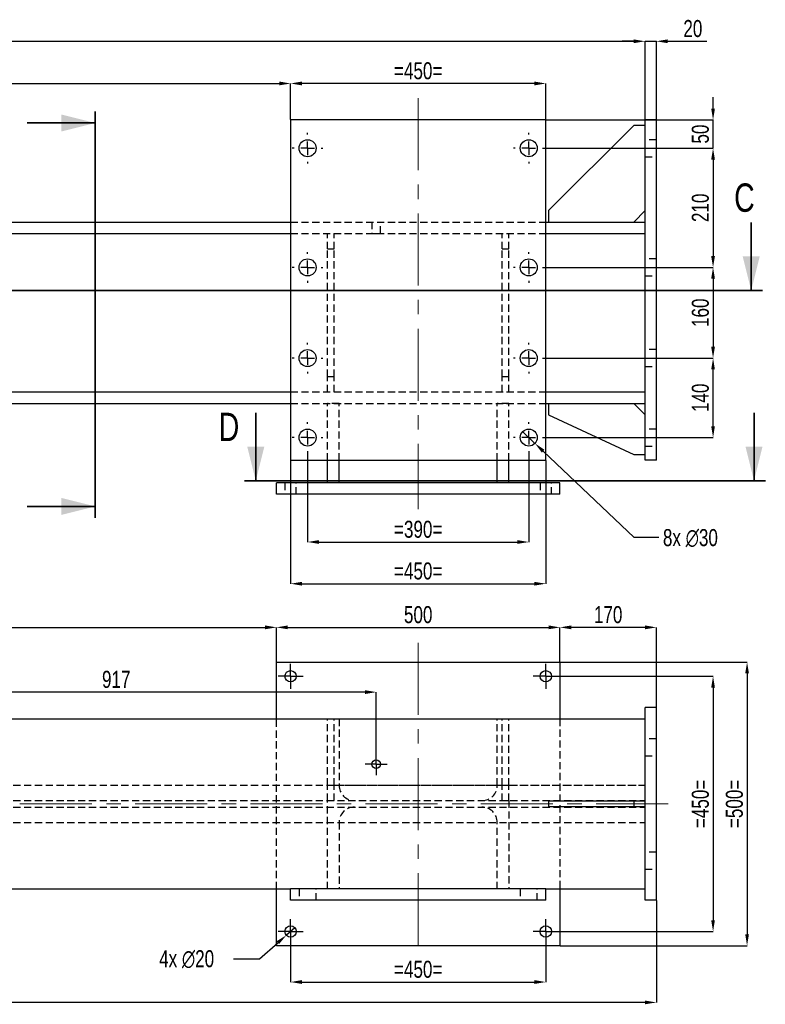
# Model space of a CAD drawing. Header units: millimetres. Extents: x 0 to 1189, y 0 to 841.
# Tile 12 of 29: x 298 to 429, y 434 to 607. Entities that reach past the tile are written whole.
import ezdxf

# ---------------------------------------------------------------- set-up
doc = ezdxf.new("R2010")
doc.units = ezdxf.units.MM
doc.header["$PDSIZE"] = -1
doc.linetypes.add('CENTERX2', pattern=[20.32, 12.7, -2.54, 2.54, -2.54])
doc.linetypes.add('HIDDEN', pattern=[1.905, 1.27, -0.635])
for name, color, linetype in [('COTES', 1, 'Continuous'), ('TRAIT-MIXTES', 3, 'CENTERX2'), ('TRAIT-TIRET', 2, 'HIDDEN')]:
    doc.layers.add(name, color=color, linetype=linetype)
doc.layers.add('TRAIT-FORT', color=4, linetype='Continuous', lineweight=25)
doc.styles.add('SLDTEXTSTYLE0', font='TXT', dxfattribs={"width": 0.75})
doc.dimstyles.new('SLDDIMSTYLE0', dxfattribs={"dimtxt": 3, "dimasz": 2, "dimexe": 0, "dimexo": 0.0625, "dimgap": 0.75, "dimtad": 1, "dimdec": 0, "dimlfac": 10, "dimrnd": 1e-09, "dimzin": 12, "dimdsep": 46, "dimtxsty": 'SLDTEXTSTYLE0', "dimsah": 1, "dimcen": 0.09, "dimadec": 0, "dimazin": 3, "dimtfac": 1, "dimtdec": 0, "dimtofl": 0, "dimtmove": 0, "dimatfit": 3, "dimfxl": 1, "dimfrac": 2, "dimtolj": 1, "dimtzin": 12, "dimarcsym": 0})
doc.dimstyles.new('SLDDIMSTYLE1', dxfattribs={"dimtxt": 3, "dimasz": 2, "dimexe": 0, "dimexo": 0.0625, "dimgap": 0.75, "dimtad": 1, "dimdec": 0, "dimlfac": 10, "dimrnd": 1e-09, "dimzin": 12, "dimdsep": 46, "dimtxsty": 'SLDTEXTSTYLE0', "dimsah": 1, "dimcen": 0.09, "dimadec": 0, "dimazin": 3, "dimtfac": 1, "dimtdec": 0, "dimtmove": 0, "dimatfit": 0, "dimfxl": 1, "dimfrac": 2, "dimtolj": 1, "dimtzin": 12, "dimarcsym": 0})
doc.dimstyles.new('SLDDIMSTYLE2', dxfattribs={"dimtxt": 3, "dimasz": 2, "dimexe": 0, "dimexo": 0.0625, "dimgap": 0.75, "dimtad": 0, "dimtih": 1, "dimtoh": 1, "dimdec": 0, "dimlfac": 10, "dimrnd": 1e-09, "dimzin": 12, "dimdsep": 46, "dimtxsty": 'SLDTEXTSTYLE0', "dimblk1": 'NONE', "dimsah": 1, "dimcen": 0, "dimadec": 0, "dimazin": 3, "dimtfac": 1, "dimtdec": 0, "dimtmove": 0, "dimatfit": 3, "dimldrblk": 'NONE', "dimfxl": 1, "dimfrac": 2, "dimtolj": 1, "dimtzin": 12, "dimarcsym": 0})

# ---------------------------------------------------------------- blocks, each defined once
blk = doc.blocks.new('_D_119')
at = {"layer": 'COTES', "color": 0, "lineweight": -2, "transparency": 16777216}
for p, q in [((268.9, 478.25), (268.9, 488.95)), ((358.6, 488.95), (270.9, 488.95)), ((360.6, 478.25), (360.6, 488.95))]:
    blk.add_line(p, q, dxfattribs=at)
at = {"layer": 'COTES', "color": 0, "transparency": 16777216}
for points in [[(270.9, 489.28), (270.9, 488.61), (268.9, 488.95)], [(358.6, 489.28), (358.6, 488.61), (360.6, 488.95)]]:
    blk.add_solid(points, dxfattribs=at)
at = {"layer": 'Defpoints', "color": 0, "transparency": 16777216}
for p in [(268.9, 488.95), (268.9, 478.19), (360.6, 478.19)]:
    blk.add_point(p, dxfattribs=at)
at = {"layer": 'COTES', "color": 0, "transparency": 16777216, "insert": (314.75, 492.7), "char_height": 3, "attachment_point": 2, "style": 'SLDTEXTSTYLE0'}
blk.add_mtext('\\A1;917', dxfattribs=at)
blk = doc.blocks.new('_D_121')
at = {"layer": 'COTES', "color": 0, "lineweight": -2, "transparency": 16777216}
for p, q in [((106, 452.18), (106, 434.24)), ((410, 452.18), (410, 434.24)), ((408, 434.24), (108, 434.24))]:
    blk.add_line(p, q, dxfattribs=at)
at = {"layer": 'COTES', "color": 0, "transparency": 16777216}
for points in [[(108, 434.57), (108, 433.91), (106, 434.24)], [(408, 434.57), (408, 433.91), (410, 434.24)]]:
    blk.add_solid(points, dxfattribs=at)
at = {"layer": 'Defpoints', "color": 0, "transparency": 16777216}
for p in [(106, 452.24), (410, 452.24), (106, 434.24)]:
    blk.add_point(p, dxfattribs=at)
at = {"layer": 'COTES', "color": 0, "transparency": 16777216, "insert": (258, 437.99), "char_height": 3, "attachment_point": 2, "style": 'SLDTEXTSTYLE0'}
blk.add_mtext('\\A1;3040', dxfattribs=at)
blk = doc.blocks.new('_D_122')
at = {"layer": 'COTES', "color": 0, "lineweight": -2, "transparency": 16777216}
for p, q in [((390.56, 491.74), (420, 491.74)), ((420, 489.74), (420, 448.74)), ((390.56, 446.74), (420, 446.74))]:
    blk.add_line(p, q, dxfattribs=at)
at = {"layer": 'COTES', "color": 0, "transparency": 16777216}
for points in [[(419.67, 489.74), (420.33, 489.74), (420, 491.74)], [(419.67, 448.74), (420.33, 448.74), (420, 446.74)]]:
    blk.add_solid(points, dxfattribs=at)
at = {"layer": 'Defpoints', "color": 0, "transparency": 16777216}
for p in [(390.5, 491.74), (390.5, 446.74), (420, 446.74)]:
    blk.add_point(p, dxfattribs=at)
at = {"layer": 'COTES', "color": 0, "transparency": 16777216, "insert": (416.25, 469.24), "char_height": 3, "attachment_point": 2, "rotation": 90, "style": 'SLDTEXTSTYLE0'}
blk.add_mtext('\\A1;=450=', dxfattribs=at)
blk = doc.blocks.new('_D_123')
at = {"layer": 'COTES', "color": 0, "lineweight": -2, "transparency": 16777216}
for p, q in [((393.06, 494.24), (426, 494.24)), ((426, 492.24), (426, 446.24)), ((393.06, 444.24), (426, 444.24))]:
    blk.add_line(p, q, dxfattribs=at)
at = {"layer": 'COTES', "color": 0, "transparency": 16777216}
for points in [[(425.67, 492.24), (426.33, 492.24), (426, 494.24)], [(425.67, 446.24), (426.33, 446.24), (426, 444.24)]]:
    blk.add_solid(points, dxfattribs=at)
at = {"layer": 'Defpoints', "color": 0, "transparency": 16777216}
for p in [(393, 494.24), (393, 444.24), (426, 444.24)]:
    blk.add_point(p, dxfattribs=at)
at = {"layer": 'COTES', "color": 0, "transparency": 16777216, "insert": (422.25, 469.24), "char_height": 3, "attachment_point": 2, "rotation": 90, "style": 'SLDTEXTSTYLE0'}
blk.add_mtext('\\A1;=500=', dxfattribs=at)
blk = doc.blocks.new('_D_124')
at = {"layer": 'COTES', "color": 0, "lineweight": -2, "transparency": 16777216}
for p, q in [((346.25, 447.4), (344.75, 446.08)), ((340, 441.95), (343.24, 444.77)), ((335.45, 441.95), (340, 441.95))]:
    blk.add_line(p, q, dxfattribs=at)
at = {"layer": 'COTES', "color": 0, "transparency": 16777216}
blk.add_solid([(343.02, 445.02), (343.46, 444.52), (344.75, 446.08)], dxfattribs=at)
at = {"layer": 'Defpoints', "color": 0, "transparency": 16777216}
for p in [(346.25, 447.4), (344.75, 446.08)]:
    blk.add_point(p, dxfattribs=at)
at = {"layer": 'COTES', "color": 0, "transparency": 16777216, "insert": (322.32, 443.45), "char_height": 3, "attachment_point": 1, "style": 'SLDTEXTSTYLE0'}
blk.add_mtext('\\A1;4x ∅20', dxfattribs=at)
blk = doc.blocks.new('_None')
blk = doc.blocks.new('_D_125')
at = {"layer": 'COTES', "color": 0, "lineweight": -2, "transparency": 16777216}
for p, q in [((345.5, 446.68), (345.5, 437.83)), ((390.5, 446.68), (390.5, 437.83)), ((347.5, 437.83), (388.5, 437.83))]:
    blk.add_line(p, q, dxfattribs=at)
at = {"layer": 'COTES', "color": 0, "transparency": 16777216}
for points in [[(347.5, 438.17), (347.5, 437.5), (345.5, 437.83)], [(388.5, 438.17), (388.5, 437.5), (390.5, 437.83)]]:
    blk.add_solid(points, dxfattribs=at)
at = {"layer": 'Defpoints', "color": 0, "transparency": 16777216}
for p in [(345.5, 446.74), (390.5, 446.74), (390.5, 437.83)]:
    blk.add_point(p, dxfattribs=at)
at = {"layer": 'COTES', "color": 0, "transparency": 16777216, "insert": (368, 441.58), "char_height": 3, "attachment_point": 2, "style": 'SLDTEXTSTYLE0'}
blk.add_mtext('\\A1;=450=', dxfattribs=at)
blk = doc.blocks.new('_D_126')
at = {"layer": 'COTES', "color": 0, "lineweight": -2, "transparency": 16777216}
for p, q in [((106, 486.3), (106, 500.36)), ((108, 500.36), (341, 500.36)), ((343, 494.3), (343, 500.36))]:
    blk.add_line(p, q, dxfattribs=at)
at = {"layer": 'COTES', "color": 0, "transparency": 16777216}
for points in [[(108, 500.7), (108, 500.03), (106, 500.36)], [(341, 500.7), (341, 500.03), (343, 500.36)]]:
    blk.add_solid(points, dxfattribs=at)
at = {"layer": 'Defpoints', "color": 0, "transparency": 16777216}
for p in [(343, 500.36), (343, 494.24), (106, 486.24)]:
    blk.add_point(p, dxfattribs=at)
at = {"layer": 'COTES', "color": 0, "transparency": 16777216, "insert": (224.5, 504.11), "char_height": 3, "attachment_point": 2, "style": 'SLDTEXTSTYLE0'}
blk.add_mtext('\\A1;2370', dxfattribs=at)
blk = doc.blocks.new('_D_127')
at = {"layer": 'COTES', "color": 0, "lineweight": -2, "transparency": 16777216}
for p, q in [((343, 494.3), (343, 500.36)), ((345, 500.36), (391, 500.36)), ((393, 494.3), (393, 500.36))]:
    blk.add_line(p, q, dxfattribs=at)
at = {"layer": 'COTES', "color": 0, "transparency": 16777216}
for points in [[(345, 500.7), (345, 500.03), (343, 500.36)], [(391, 500.7), (391, 500.03), (393, 500.36)]]:
    blk.add_solid(points, dxfattribs=at)
at = {"layer": 'Defpoints', "color": 0, "transparency": 16777216}
for p in [(393, 500.36), (343, 494.24), (393, 494.24)]:
    blk.add_point(p, dxfattribs=at)
at = {"layer": 'COTES', "color": 0, "transparency": 16777216, "insert": (368, 504.11), "char_height": 3, "attachment_point": 2, "style": 'SLDTEXTSTYLE0'}
blk.add_mtext('\\A1;500', dxfattribs=at)
blk = doc.blocks.new('_D_128')
at = {"layer": 'COTES', "color": 0, "lineweight": -2, "transparency": 16777216}
for p, q in [((393, 494.3), (393, 500.36)), ((408, 500.36), (395, 500.36)), ((410, 486.3), (410, 500.36))]:
    blk.add_line(p, q, dxfattribs=at)
at = {"layer": 'COTES', "color": 0, "transparency": 16777216}
for points in [[(395, 500.7), (395, 500.03), (393, 500.36)], [(408, 500.7), (408, 500.03), (410, 500.36)]]:
    blk.add_solid(points, dxfattribs=at)
at = {"layer": 'Defpoints', "color": 0, "transparency": 16777216}
for p in [(393, 500.36), (393, 494.24), (410, 486.24)]:
    blk.add_point(p, dxfattribs=at)
at = {"layer": 'COTES', "color": 0, "transparency": 16777216, "insert": (401.5, 504.11), "char_height": 3, "attachment_point": 2, "style": 'SLDTEXTSTYLE0'}
blk.add_mtext('\\A1;170', dxfattribs=at)
blk = doc.blocks.new('SW_CENTERMARKSYMBOL_114')
at = {"layer": 'TRAIT-MIXTES', "color": 0}
for p, q in [((0, 1.2), (0, 1.95)), ((-1.2, 0), (-1.95, 0)), ((0, 0), (-1.2, 0)), ((0, 0), (0, 1.2)), ((0, 0), (0, -1.2)), ((0, 0), (1.2, 0)), ((1.2, 0), (1.95, 0)), ((0, -1.2), (0, -1.95))]:
    blk.add_line(p, q, dxfattribs=at)
blk = doc.blocks.new('SW_CENTERMARKSYMBOL_115')
at = {"layer": 'TRAIT-MIXTES', "color": 0}
for p, q in [((0, 1.2), (0, 2.2)), ((-1.2, 0), (-2.2, 0)), ((0, 0), (-1.2, 0)), ((0, 0), (0, 1.2)), ((0, 0), (0, -1.2)), ((0, 0), (1.2, 0)), ((1.2, 0), (2.2, 0)), ((0, -1.2), (0, -2.2))]:
    blk.add_line(p, q, dxfattribs=at)
blk = doc.blocks.new('SW_CENTERMARKSYMBOL_116')
at = {"layer": 'TRAIT-MIXTES', "color": 0}
for p, q in [((0, 1.2), (0, 2.2)), ((-1.2, 0), (-2.2, 0)), ((0, 0), (-1.2, 0)), ((0, 0), (0, 1.2)), ((0, 0), (0, -1.2)), ((0, 0), (1.2, 0)), ((1.2, 0), (2.2, 0)), ((0, -1.2), (0, -2.2))]:
    blk.add_line(p, q, dxfattribs=at)
blk = doc.blocks.new('SW_CENTERMARKSYMBOL_117')
at = {"layer": 'TRAIT-MIXTES', "color": 0}
for p, q in [((0, 1.2), (0, 2.2)), ((-1.2, 0), (-2.2, 0)), ((0, 0), (-1.2, 0)), ((0, 0), (0, 1.2)), ((0, 0), (0, -1.2)), ((0, 0), (1.2, 0)), ((1.2, 0), (2.2, 0)), ((0, -1.2), (0, -2.2))]:
    blk.add_line(p, q, dxfattribs=at)
blk = doc.blocks.new('SW_CENTERMARKSYMBOL_118')
at = {"layer": 'TRAIT-MIXTES', "color": 0}
for p, q in [((0, 1.2), (0, 2.2)), ((-1.2, 0), (-2.2, 0)), ((0, 0), (-1.2, 0)), ((0, 0), (0, 1.2)), ((0, 0), (0, -1.2)), ((0, 0), (1.2, 0)), ((1.2, 0), (2.2, 0)), ((0, -1.2), (0, -2.2))]:
    blk.add_line(p, q, dxfattribs=at)
blk = doc.blocks.new('_D_130')
at = {"layer": 'COTES', "color": 0, "lineweight": -2, "transparency": 16777216}
for p, q in [((108, 571.9), (108, 603.69)), ((110, 603.69), (406, 603.69)), ((408, 571.9), (408, 603.69))]:
    blk.add_line(p, q, dxfattribs=at)
at = {"layer": 'COTES', "color": 0, "transparency": 16777216}
for points in [[(110, 604.03), (110, 603.36), (108, 603.69)], [(406, 604.03), (406, 603.36), (408, 603.69)]]:
    blk.add_solid(points, dxfattribs=at)
at = {"layer": 'Defpoints', "color": 0, "transparency": 16777216}
for p in [(408, 603.69), (108, 571.83), (408, 571.83)]:
    blk.add_point(p, dxfattribs=at)
at = {"layer": 'COTES', "color": 0, "transparency": 16777216, "insert": (258, 607.44), "char_height": 3, "attachment_point": 2, "style": 'SLDTEXTSTYLE0'}
blk.add_mtext('\\A1;3000', dxfattribs=at)
blk = doc.blocks.new('_D_131')
at = {"layer": 'COTES', "color": 0, "lineweight": -2, "transparency": 16777216}
for p, q in [((406, 603.69), (404, 603.69)), ((408, 589.9), (408, 603.69)), ((408, 603.69), (410, 603.69)), ((410, 589.9), (410, 603.69)), ((412, 603.69), (418.88, 603.69))]:
    blk.add_line(p, q, dxfattribs=at)
at = {"layer": 'COTES', "color": 0, "transparency": 16777216}
for points in [[(406, 604.03), (406, 603.36), (408, 603.69)], [(412, 604.03), (412, 603.36), (410, 603.69)]]:
    blk.add_solid(points, dxfattribs=at)
at = {"layer": 'Defpoints', "color": 0, "transparency": 16777216}
for p in [(408, 603.69), (408, 589.83), (410, 589.83)]:
    blk.add_point(p, dxfattribs=at)
at = {"layer": 'COTES', "color": 0, "transparency": 16777216, "insert": (416.44, 607.44), "char_height": 3, "attachment_point": 2, "style": 'SLDTEXTSTYLE0'}
blk.add_mtext('\\A1;20', dxfattribs=at)
blk = doc.blocks.new('_D_132')
at = {"layer": 'COTES', "color": 0, "lineweight": -2, "transparency": 16777216}
for p, q in [((106, 583.4), (106, 596.25)), ((108, 596.25), (343.5, 596.25)), ((345.5, 589.9), (345.5, 596.25))]:
    blk.add_line(p, q, dxfattribs=at)
at = {"layer": 'COTES', "color": 0, "transparency": 16777216}
for points in [[(108, 596.59), (108, 595.92), (106, 596.25)], [(343.5, 596.59), (343.5, 595.92), (345.5, 596.25)]]:
    blk.add_solid(points, dxfattribs=at)
at = {"layer": 'Defpoints', "color": 0, "transparency": 16777216}
for p in [(345.5, 596.25), (345.5, 589.83), (106, 583.33)]:
    blk.add_point(p, dxfattribs=at)
at = {"layer": 'COTES', "color": 0, "transparency": 16777216, "insert": (225.75, 600), "char_height": 3, "attachment_point": 2, "style": 'SLDTEXTSTYLE0'}
blk.add_mtext('\\A1;2395', dxfattribs=at)
blk = doc.blocks.new('_D_133')
at = {"layer": 'COTES', "color": 0, "lineweight": -2, "transparency": 16777216}
for p, q in [((345.5, 589.9), (345.5, 596.25)), ((388.5, 596.25), (347.5, 596.25)), ((390.5, 589.9), (390.5, 596.25))]:
    blk.add_line(p, q, dxfattribs=at)
at = {"layer": 'COTES', "color": 0, "transparency": 16777216}
for points in [[(347.5, 596.59), (347.5, 595.92), (345.5, 596.25)], [(388.5, 596.59), (388.5, 595.92), (390.5, 596.25)]]:
    blk.add_solid(points, dxfattribs=at)
at = {"layer": 'Defpoints', "color": 0, "transparency": 16777216}
for p in [(345.5, 596.25), (345.5, 589.83), (390.5, 589.83)]:
    blk.add_point(p, dxfattribs=at)
at = {"layer": 'COTES', "color": 0, "transparency": 16777216, "insert": (368, 600), "char_height": 3, "attachment_point": 2, "style": 'SLDTEXTSTYLE0'}
blk.add_mtext('\\A1;=450=', dxfattribs=at)
blk = doc.blocks.new('_D_143')
at = {"layer": 'COTES', "color": 0, "lineweight": -2, "transparency": 16777216}
for p, q in [((348.5, 531.07), (348.5, 515.41)), ((387.5, 531.07), (387.5, 515.41)), ((350.5, 515.41), (385.5, 515.41))]:
    blk.add_line(p, q, dxfattribs=at)
at = {"layer": 'COTES', "color": 0, "transparency": 16777216}
for points in [[(350.5, 515.74), (350.5, 515.08), (348.5, 515.41)], [(385.5, 515.74), (385.5, 515.08), (387.5, 515.41)]]:
    blk.add_solid(points, dxfattribs=at)
at = {"layer": 'Defpoints', "color": 0, "transparency": 16777216}
for p in [(348.5, 531.13), (387.5, 531.13), (387.5, 515.41)]:
    blk.add_point(p, dxfattribs=at)
at = {"layer": 'COTES', "color": 0, "transparency": 16777216, "insert": (368, 519.16), "char_height": 3, "attachment_point": 2, "style": 'SLDTEXTSTYLE0'}
blk.add_mtext('\\A1;=390=', dxfattribs=at)
blk = doc.blocks.new('_D_144')
at = {"layer": 'COTES', "color": 0, "lineweight": -2, "transparency": 16777216}
for p, q in [((345.5, 529.77), (345.5, 508.06)), ((390.5, 529.77), (390.5, 508.06)), ((347.5, 508.06), (388.5, 508.06))]:
    blk.add_line(p, q, dxfattribs=at)
at = {"layer": 'COTES', "color": 0, "transparency": 16777216}
for points in [[(347.5, 508.39), (347.5, 507.73), (345.5, 508.06)], [(388.5, 508.39), (388.5, 507.73), (390.5, 508.06)]]:
    blk.add_solid(points, dxfattribs=at)
at = {"layer": 'Defpoints', "color": 0, "transparency": 16777216}
for p in [(345.5, 529.83), (390.5, 529.83), (390.5, 508.06)]:
    blk.add_point(p, dxfattribs=at)
at = {"layer": 'COTES', "color": 0, "transparency": 16777216, "insert": (368, 511.81), "char_height": 3, "attachment_point": 2, "style": 'SLDTEXTSTYLE0'}
blk.add_mtext('\\A1;=450=', dxfattribs=at)
blk = doc.blocks.new('_D_145')
at = {"layer": 'COTES', "color": 0, "lineweight": -2, "transparency": 16777216}
for p, q in [((420, 591.83), (420, 593.83)), ((390.56, 589.83), (420, 589.83)), ((420, 584.83), (420, 589.83)), ((390.26, 584.83), (420, 584.83)), ((420, 582.83), (420, 580.83))]:
    blk.add_line(p, q, dxfattribs=at)
at = {"layer": 'COTES', "color": 0, "transparency": 16777216}
for points in [[(419.67, 591.83), (420.33, 591.83), (420, 589.83)], [(419.67, 582.83), (420.33, 582.83), (420, 584.83)]]:
    blk.add_solid(points, dxfattribs=at)
at = {"layer": 'Defpoints', "color": 0, "transparency": 16777216}
for p in [(390.5, 589.83), (420, 589.83), (390.2, 584.83)]:
    blk.add_point(p, dxfattribs=at)
at = {"layer": 'COTES', "color": 0, "transparency": 16777216, "insert": (416.25, 587.33), "char_height": 3, "attachment_point": 2, "rotation": 90, "style": 'SLDTEXTSTYLE0'}
blk.add_mtext('\\A1;50', dxfattribs=at)
blk = doc.blocks.new('_D_146')
at = {"layer": 'COTES', "color": 0, "lineweight": -2, "transparency": 16777216}
for p, q in [((390.26, 584.83), (420, 584.83)), ((420, 582.83), (420, 565.83)), ((390.26, 563.83), (420, 563.83))]:
    blk.add_line(p, q, dxfattribs=at)
at = {"layer": 'COTES', "color": 0, "transparency": 16777216}
for points in [[(419.67, 582.83), (420.33, 582.83), (420, 584.83)], [(419.67, 565.83), (420.33, 565.83), (420, 563.83)]]:
    blk.add_solid(points, dxfattribs=at)
at = {"layer": 'Defpoints', "color": 0, "transparency": 16777216}
for p in [(390.2, 584.83), (390.2, 563.83), (420, 563.83)]:
    blk.add_point(p, dxfattribs=at)
at = {"layer": 'COTES', "color": 0, "transparency": 16777216, "insert": (416.25, 574.33), "char_height": 3, "attachment_point": 2, "rotation": 90, "style": 'SLDTEXTSTYLE0'}
blk.add_mtext('\\A1;210', dxfattribs=at)
blk = doc.blocks.new('_D_147')
at = {"layer": 'COTES', "color": 0, "lineweight": -2, "transparency": 16777216}
for p, q in [((390.26, 563.83), (420, 563.83)), ((420, 561.83), (420, 549.83)), ((390.26, 547.83), (420, 547.83))]:
    blk.add_line(p, q, dxfattribs=at)
at = {"layer": 'COTES', "color": 0, "transparency": 16777216}
for points in [[(419.67, 561.83), (420.33, 561.83), (420, 563.83)], [(419.67, 549.83), (420.33, 549.83), (420, 547.83)]]:
    blk.add_solid(points, dxfattribs=at)
at = {"layer": 'Defpoints', "color": 0, "transparency": 16777216}
for p in [(390.2, 563.83), (390.2, 547.83), (420, 547.83)]:
    blk.add_point(p, dxfattribs=at)
at = {"layer": 'COTES', "color": 0, "transparency": 16777216, "insert": (416.25, 555.83), "char_height": 3, "attachment_point": 2, "rotation": 90, "style": 'SLDTEXTSTYLE0'}
blk.add_mtext('\\A1;160', dxfattribs=at)
blk = doc.blocks.new('_D_148')
at = {"layer": 'COTES', "color": 0, "lineweight": -2, "transparency": 16777216}
for p, q in [((390.26, 547.83), (420, 547.83)), ((420, 535.83), (420, 545.83)), ((390.26, 533.83), (420, 533.83))]:
    blk.add_line(p, q, dxfattribs=at)
at = {"layer": 'COTES', "color": 0, "transparency": 16777216}
for points in [[(419.67, 545.83), (420.33, 545.83), (420, 547.83)], [(419.67, 535.83), (420.33, 535.83), (420, 533.83)]]:
    blk.add_solid(points, dxfattribs=at)
at = {"layer": 'Defpoints', "color": 0, "transparency": 16777216}
for p in [(390.2, 547.83), (420, 547.83), (390.2, 533.83)]:
    blk.add_point(p, dxfattribs=at)
at = {"layer": 'COTES', "color": 0, "transparency": 16777216, "insert": (416.25, 540.83), "char_height": 3, "attachment_point": 2, "rotation": 90, "style": 'SLDTEXTSTYLE0'}
blk.add_mtext('\\A1;140', dxfattribs=at)
blk = doc.blocks.new('_D_149')
at = {"layer": 'COTES', "color": 0, "lineweight": -2, "transparency": 16777216}
for p, q in [((386.41, 534.87), (388.59, 532.8)), ((406.09, 516.19), (390.04, 531.42)), ((410.41, 516.19), (406.09, 516.19))]:
    blk.add_line(p, q, dxfattribs=at)
at = {"layer": 'COTES', "color": 0, "transparency": 16777216}
blk.add_solid([(390.27, 531.67), (389.81, 531.18), (388.59, 532.8)], dxfattribs=at)
at = {"layer": 'Defpoints', "color": 0, "transparency": 16777216}
for p in [(386.41, 534.87), (388.59, 532.8)]:
    blk.add_point(p, dxfattribs=at)
at = {"layer": 'COTES', "color": 0, "transparency": 16777216, "insert": (411.16, 517.69), "char_height": 3, "attachment_point": 1, "style": 'SLDTEXTSTYLE0'}
blk.add_mtext('\\A1;8x ∅30', dxfattribs=at)
blk = doc.blocks.new('SW_CENTERMARKSYMBOL_135')
at = {"layer": 'TRAIT-MIXTES', "color": 0}
for p, q in [((0, 2.4), (0, 2.7)), ((-2.4, 0), (-2.7, 0)), ((0, 0), (-1.2, 0)), ((0, 0), (0, 1.2)), ((0, 0), (0, -1.2)), ((0, 0), (1.2, 0)), ((2.4, 0), (2.7, 0)), ((0, -2.4), (0, -2.7))]:
    blk.add_line(p, q, dxfattribs=at)
blk = doc.blocks.new('SW_CENTERMARKSYMBOL_136')
at = {"layer": 'TRAIT-MIXTES', "color": 0}
for p, q in [((0, 2.4), (0, 2.7)), ((-2.4, 0), (-2.7, 0)), ((0, 0), (-1.2, 0)), ((0, 0), (0, 1.2)), ((0, 0), (0, -1.2)), ((0, 0), (1.2, 0)), ((2.4, 0), (2.7, 0)), ((0, -2.4), (0, -2.7))]:
    blk.add_line(p, q, dxfattribs=at)
blk = doc.blocks.new('SW_CENTERMARKSYMBOL_137')
at = {"layer": 'TRAIT-MIXTES', "color": 0}
for p, q in [((0, 2.4), (0, 2.7)), ((-2.4, 0), (-2.7, 0)), ((0, 0), (-1.2, 0)), ((0, 0), (0, 1.2)), ((0, 0), (0, -1.2)), ((0, 0), (1.2, 0)), ((2.4, 0), (2.7, 0)), ((0, -2.4), (0, -2.7))]:
    blk.add_line(p, q, dxfattribs=at)
blk = doc.blocks.new('SW_CENTERMARKSYMBOL_138')
at = {"layer": 'TRAIT-MIXTES', "color": 0}
for p, q in [((0, 2.4), (0, 2.7)), ((-2.4, 0), (-2.7, 0)), ((0, 0), (-1.2, 0)), ((0, 0), (0, 1.2)), ((0, 0), (0, -1.2)), ((0, 0), (1.2, 0)), ((2.4, 0), (2.7, 0)), ((0, -2.4), (0, -2.7))]:
    blk.add_line(p, q, dxfattribs=at)
blk = doc.blocks.new('SW_CENTERMARKSYMBOL_139')
at = {"layer": 'TRAIT-MIXTES', "color": 0}
for p, q in [((0, 2.4), (0, 2.7)), ((-2.4, 0), (-2.7, 0)), ((0, 0), (-1.2, 0)), ((0, 0), (0, 1.2)), ((0, 0), (0, -1.2)), ((0, 0), (1.2, 0)), ((2.4, 0), (2.7, 0)), ((0, -2.4), (0, -2.7))]:
    blk.add_line(p, q, dxfattribs=at)
blk = doc.blocks.new('SW_CENTERMARKSYMBOL_140')
at = {"layer": 'TRAIT-MIXTES', "color": 0}
for p, q in [((0, 2.4), (0, 2.7)), ((-2.4, 0), (-2.7, 0)), ((0, 0), (-1.2, 0)), ((0, 0), (0, 1.2)), ((0, 0), (0, -1.2)), ((0, 0), (1.2, 0)), ((2.4, 0), (2.7, 0)), ((0, -2.4), (0, -2.7))]:
    blk.add_line(p, q, dxfattribs=at)
blk = doc.blocks.new('SW_CENTERMARKSYMBOL_141')
at = {"layer": 'TRAIT-MIXTES', "color": 0}
for p, q in [((0, 2.4), (0, 2.7)), ((-2.4, 0), (-2.7, 0)), ((0, 0), (-1.2, 0)), ((0, 0), (0, 1.2)), ((0, 0), (0, -1.2)), ((0, 0), (1.2, 0)), ((2.4, 0), (2.7, 0)), ((0, -2.4), (0, -2.7))]:
    blk.add_line(p, q, dxfattribs=at)
blk = doc.blocks.new('SW_CENTERMARKSYMBOL_142')
at = {"layer": 'TRAIT-MIXTES', "color": 0}
for p, q in [((0, 2.4), (0, 2.7)), ((-2.4, 0), (-2.7, 0)), ((0, 0), (-1.2, 0)), ((0, 0), (0, 1.2)), ((0, 0), (0, -1.2)), ((0, 0), (1.2, 0)), ((2.4, 0), (2.7, 0)), ((0, -2.4), (0, -2.7))]:
    blk.add_line(p, q, dxfattribs=at)

msp = doc.modelspace()

# ---------------------------------------------------------------- linework, layer by layer
at = {"lineweight": 35}
for p, q in [((311.06, 591.29), (311.06, 519.68)), ((299.06, 589.29), (311.06, 589.29)), ((426.73, 571.76), (426.73, 559.76)), ((428.73, 559.76), (100.99, 559.76)), ((339.36, 538.21), (339.36, 526.21)), ((427.22, 538.21), (427.22, 526.21)), ((337.36, 526.21), (429.22, 526.21)), ((299.06, 521.68), (311.06, 521.68))]:
    msp.add_line(p, q, dxfattribs=at)
for points in [[(311.06, 589.29), (305.06, 590.79), (305.06, 587.79)], [(426.73, 559.76), (428.23, 565.76), (425.23, 565.76)], [(339.36, 526.21), (340.86, 532.21), (337.86, 532.21)], [(427.22, 526.21), (428.72, 532.21), (425.72, 532.21)], [(311.06, 521.68), (305.06, 523.18), (305.06, 520.18)]]:
    msp.add_solid(points, dxfattribs=at)
at = {"layer": 'TRAIT-FORT', "lineweight": 25}
for p, q in [((345.5, 589.83), (345.5, 529.83)), ((390.5, 589.83), (345.5, 589.83)), ((390.5, 529.83), (390.5, 589.83)), ((406, 588.83), (391, 573.83)), ((408, 588.83), (406, 588.83)), ((410, 589.83), (408, 589.83)), ((408, 529.83), (408, 589.83)), ((410, 529.83), (410, 589.83)), ((391, 573.83), (391, 571.83)), ((406, 571.83), (408, 573.83)), ((108, 571.83), (345.5, 571.83)), ((390.5, 571.83), (408, 571.83)), ((108, 569.78), (345.5, 569.78)), ((390.5, 569.78), (408, 569.78)), ((108, 541.88), (345.5, 541.88)), ((390.5, 541.88), (408, 541.88)), ((108, 539.83), (345.5, 539.83)), ((390.5, 539.83), (408, 539.83)), ((391, 539.83), (391, 537.83)), ((408, 537.83), (406, 539.83)), ((391, 537.83), (406, 530.83)), ((345.5, 529.83), (390.5, 529.83)), ((352, 525.83), (352, 529.83)), ((354.05, 525.83), (354.05, 529.83)), ((381.95, 525.83), (381.95, 529.83)), ((384, 525.83), (384, 529.83)), ((406, 530.83), (408, 530.83)), ((410, 529.83), (408, 529.83)), ((343, 523.83), (343, 525.83)), ((393, 525.83), (343, 525.83)), ((393, 523.83), (393, 525.83)), ((393, 523.83), (343, 523.83)), ((343, 494.24), (393, 494.24)), ((343, 484.24), (343, 494.24)), ((393, 494.24), (393, 484.24)), ((410, 486.24), (408, 486.24)), ((408, 452.24), (408, 486.24)), ((410, 452.24), (410, 486.24)), ((108, 484.24), (408, 484.24)), ((391, 469.74), (391, 468.74)), ((406, 469.74), (391, 469.74)), ((406, 468.74), (391, 468.74)), ((406, 469.74), (406, 468.74)), ((408, 469.74), (406, 469.74)), ((408, 468.74), (406, 468.74)), ((108, 454.24), (345.5, 454.24)), ((343, 444.24), (343, 454.24)), ((390.5, 454.24), (345.5, 454.24)), ((345.5, 452.24), (345.5, 454.24)), ((390.5, 454.24), (408, 454.24)), ((390.5, 452.24), (390.5, 454.24)), ((393, 454.24), (393, 444.24)), ((390.5, 452.24), (345.5, 452.24)), ((410, 452.24), (408, 452.24)), ((393, 444.24), (343, 444.24))]:
    msp.add_line(p, q, dxfattribs=at)
for centre, radius in [((348.5, 584.83), 1.5), ((387.5, 584.83), 1.5), ((348.5, 563.83), 1.5), ((387.5, 563.83), 1.5), ((348.5, 547.83), 1.5), ((387.5, 547.83), 1.5), ((348.5, 533.83), 1.5), ((387.5, 533.83), 1.5), ((345.5, 491.74), 1), ((390.5, 491.74), 1), ((360.6, 476.24), 0.75), ((345.5, 446.74), 1), ((390.5, 446.74), 1)]:
    msp.add_circle(centre, radius, dxfattribs=at)
at = {"layer": 'TRAIT-MIXTES', "lineweight": 18}
for p, q in [((368, 593.66), (368, 521.23)), ((368, 497.65), (368, 443.07)), ((412.07, 469.24), (99.95, 469.24))]:
    msp.add_line(p, q, dxfattribs=at)
at = {"layer": 'TRAIT-TIRET'}
for p, q in [((410, 586.33), (408, 586.33)), ((408, 583.33), (410, 583.33)), ((345.5, 571.83), (390.5, 571.83)), ((359.85, 571.83), (359.85, 569.83)), ((361.35, 569.83), (361.35, 571.83)), ((345.5, 569.78), (390.5, 569.78)), ((352, 567.08), (352, 569.78)), ((353.2, 567.08), (353.2, 569.78)), ((359.85, 569.83), (360.6, 569.83)), ((360.6, 569.83), (361.35, 569.83)), ((382.8, 567.08), (382.8, 569.78)), ((384, 567.08), (384, 569.78)), ((352, 544.58), (352, 567.08)), ((352, 567.08), (353.2, 567.08)), ((353.2, 544.58), (353.2, 567.08)), ((382.8, 567.08), (384, 567.08)), ((382.8, 544.58), (382.8, 567.08)), ((384, 544.58), (384, 567.08)), ((410, 565.33), (408, 565.33)), ((408, 562.33), (410, 562.33)), ((410, 549.33), (408, 549.33)), ((408, 546.33), (410, 546.33)), ((352, 544.58), (353.2, 544.58)), ((352, 541.88), (352, 544.58)), ((353.2, 541.88), (353.2, 544.58)), ((382.8, 541.88), (382.8, 544.58)), ((382.8, 544.58), (384, 544.58)), ((384, 541.88), (384, 544.58)), ((345.5, 541.88), (390.5, 541.88)), ((345.5, 539.83), (390.5, 539.83)), ((354.05, 539.83), (352, 539.83)), ((352, 529.83), (352, 539.83)), ((354.05, 529.83), (354.05, 539.83)), ((381.95, 529.83), (381.95, 539.83)), ((384, 539.83), (381.95, 539.83)), ((384, 529.83), (384, 539.83)), ((410, 535.33), (408, 535.33)), ((408, 532.33), (410, 532.33)), ((344.5, 525.83), (344.5, 523.83)), ((346.5, 523.83), (346.5, 525.83)), ((389.5, 525.83), (389.5, 523.83)), ((391.5, 523.83), (391.5, 525.83)), ((343, 454.24), (343, 484.24)), ((352, 472.52), (352, 484.24)), ((353.2, 472.52), (353.2, 484.24)), ((354.05, 484.24), (354.05, 472.52)), ((381.95, 472.52), (381.95, 484.24)), ((382.8, 472.52), (382.8, 484.24)), ((384, 472.52), (384, 484.24)), ((393, 484.24), (393, 454.24)), ((410, 480.74), (408, 480.74)), ((408, 477.74), (410, 477.74)), ((108, 472.52), (408, 472.52)), ((108, 472.52), (352, 472.52)), ((352, 472.52), (353.2, 472.52)), ((352, 469.82), (352, 472.52)), ((353.2, 469.82), (353.2, 472.52)), ((353.2, 472.52), (382.8, 472.52)), ((382.8, 472.52), (384, 472.52)), ((382.8, 469.82), (382.8, 472.52)), ((384, 469.82), (384, 472.52)), ((384, 472.52), (408, 472.52)), ((108, 469.82), (408, 469.82)), ((352, 454.24), (352, 469.82)), ((352, 469.82), (353.2, 469.82)), ((382.8, 469.82), (384, 469.82)), ((384, 469.82), (384, 454.24)), ((108, 468.67), (408, 468.67)), ((108, 465.97), (408, 465.97)), ((354.05, 465.97), (354.05, 454.24)), ((381.95, 454.24), (381.95, 465.97)), ((410, 460.74), (408, 460.74)), ((408, 457.74), (410, 457.74)), ((347, 454.24), (347, 452.24)), ((350, 452.24), (350, 454.24)), ((386, 454.24), (386, 452.24)), ((389, 452.24), (389, 454.24))]:
    msp.add_line(p, q, dxfattribs=at)
for centre, start, end in [((356.75, 472.52), 180, 270), ((379.25, 472.52), 270, 0), ((356.75, 465.97), 90, 180), ((379.25, 465.97), 0, 90)]:
    msp.add_arc(centre, 2.7, start, end, dxfattribs=at)

# ---------------------------------------------------------------- block references
at = {"layer": 'TRAIT-MIXTES'}
for name, p in [('SW_CENTERMARKSYMBOL_135', (348.5, 584.83)), ('SW_CENTERMARKSYMBOL_136', (387.5, 584.83)), ('SW_CENTERMARKSYMBOL_138', (348.5, 563.83)), ('SW_CENTERMARKSYMBOL_137', (387.5, 563.83)), ('SW_CENTERMARKSYMBOL_139', (348.5, 547.83)), ('SW_CENTERMARKSYMBOL_142', (387.5, 547.83)), ('SW_CENTERMARKSYMBOL_140', (348.5, 533.83)), ('SW_CENTERMARKSYMBOL_141', (387.5, 533.83)), ('SW_CENTERMARKSYMBOL_115', (345.5, 491.74)), ('SW_CENTERMARKSYMBOL_116', (390.5, 491.74)), ('SW_CENTERMARKSYMBOL_114', (360.6, 476.24)), ('SW_CENTERMARKSYMBOL_118', (345.5, 446.74)), ('SW_CENTERMARKSYMBOL_117', (390.5, 446.74))]:
    msp.add_blockref(name, p, dxfattribs=at)

# ---------------------------------------------------------------- texts
at = {"char_height": 5, "attachment_point": 1, "style": 'SLDTEXTSTYLE0'}
for s, insert in [('C', (423.72, 578.63)), ('D', (332.83, 538.21))]:
    msp.add_mtext(s, dxfattribs=dict(at, insert=insert))

# ---------------------------------------------------------------- dimensions: what is measured, and where the dimension line sits
at = {"layer": 'COTES'}
for base, p1, p2, dimstyle, picture, middle in [((408, 603.69), (108, 571.83), (408, 571.83), 'SLDDIMSTYLE0', '_D_130', (258, 603.69)), ((408, 603.69), (410, 589.83), (408, 589.83), 'SLDDIMSTYLE1', '_D_131', (416.44, 603.69)), ((345.5, 596.25), (106, 583.33), (345.5, 589.83), 'SLDDIMSTYLE0', '_D_132', (225.75, 596.25)), ((343, 500.36), (106, 486.24), (343, 494.24), 'SLDDIMSTYLE0', '_D_126', (224.5, 500.36)), ((393, 500.36), (343, 494.24), (393, 494.24), 'SLDDIMSTYLE0', '_D_127', (368, 500.36)), ((393, 500.36), (410, 486.24), (393, 494.24), 'SLDDIMSTYLE0', '_D_128', (401.5, 500.36)), ((268.9, 488.95), (360.6, 478.19), (268.9, 478.19), 'SLDDIMSTYLE0', '_D_119', (314.75, 488.95)), ((106, 434.24), (410, 452.24), (106, 452.24), 'SLDDIMSTYLE0', '_D_121', (258, 434.24))]:
    dim = msp.add_linear_dim(base=base, p1=p1, p2=p2, dimstyle=dimstyle, dxfattribs=at)
    dim.commit()
    dim.dimension.update_dxf_attribs({"geometry": picture, "text_midpoint": middle, "dimtype": 160})
for base, p1, p2, picture, middle in [((345.5, 596.25), (390.5, 589.83), (345.5, 589.83), '_D_133', (368, 596.25)), ((390.5, 508.06), (345.5, 529.83), (390.5, 529.83), '_D_144', (368, 508.06)), ((387.5, 515.41), (348.5, 531.13), (387.5, 531.13), '_D_143', (368, 515.41)), ((390.5, 437.83), (345.5, 446.74), (390.5, 446.74), '_D_125', (368, 437.83))]:
    dim = msp.add_linear_dim(base=base, p1=p1, p2=p2, text='=<>=', dimstyle='SLDDIMSTYLE0', dxfattribs=at)
    dim.commit()
    dim.dimension.update_dxf_attribs({"geometry": picture, "text_midpoint": middle, "dimtype": 160})
for base, p1, p2, dimstyle, picture, middle in [((420, 589.83), (390.2, 584.83), (390.5, 589.83), 'SLDDIMSTYLE1', '_D_145', (420, 587.33)), ((420, 563.83), (390.2, 584.83), (390.2, 563.83), 'SLDDIMSTYLE0', '_D_146', (420, 574.33)), ((420, 547.83), (390.2, 563.83), (390.2, 547.83), 'SLDDIMSTYLE0', '_D_147', (420, 555.83)), ((420, 547.83), (390.2, 533.83), (390.2, 547.83), 'SLDDIMSTYLE0', '_D_148', (420, 540.83))]:
    dim = msp.add_linear_dim(base=base, p1=p1, p2=p2, angle=90, dimstyle=dimstyle, dxfattribs=at)
    dim.commit()
    dim.dimension.update_dxf_attribs({"geometry": picture, "text_midpoint": middle, "dimtype": 160})
for p1, p2, text, picture, middle in [((386.41, 534.87), (388.59, 532.8), '8x <>', '_D_149', (417.35, 516.19)), ((346.25, 447.4), (344.75, 446.08), '4x <>', '_D_124', (328.51, 441.95))]:
    dim = msp.add_diameter_dim_2p(p1=p1, p2=p2, text=text, dimstyle='SLDDIMSTYLE2', dxfattribs=at)
    dim.commit()
    dim.dimension.update_dxf_attribs({"geometry": picture, "text_midpoint": middle, "dimtype": 163})
for base, p1, p2, picture, middle in [((426, 444.24), (393, 494.24), (393, 444.24), '_D_123', (426, 469.24)), ((420, 446.74), (390.5, 491.74), (390.5, 446.74), '_D_122', (420, 469.24))]:
    dim = msp.add_linear_dim(base=base, p1=p1, p2=p2, angle=90, text='=<>=', dimstyle='SLDDIMSTYLE0', dxfattribs=at)
    dim.commit()
    dim.dimension.update_dxf_attribs({"geometry": picture, "text_midpoint": middle, "dimtype": 160})

doc.saveas('drawing.dxf')
